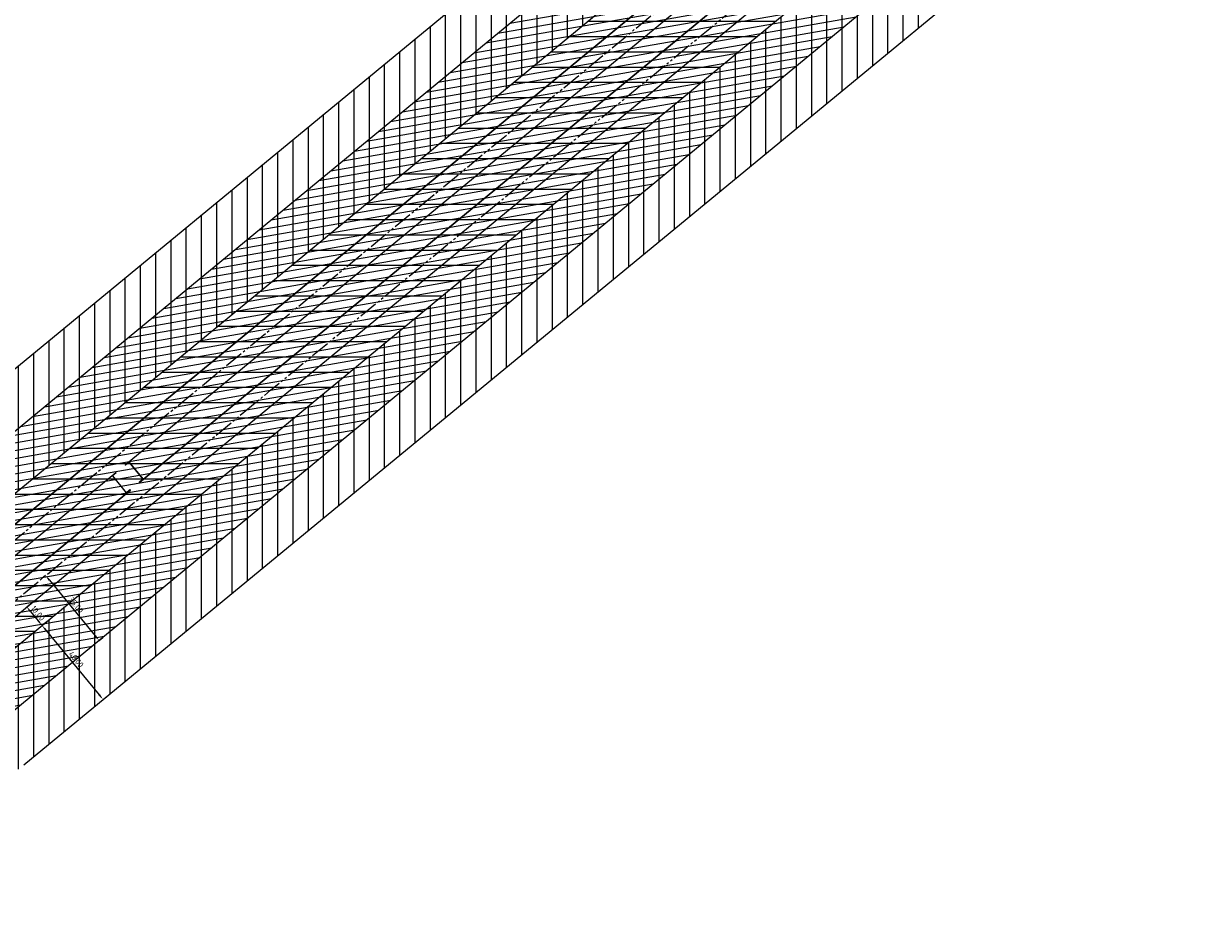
# Model space of a CAD drawing. Header units: metres. Extents: x 102231 to 105657, y 426672 to 428792.
# Tile 7 of 8: x 104701 to 105194, y 427852 to 428224. Entities that reach past the tile are written whole.
import ezdxf

# ---------------------------------------------------------------- set-up
doc = ezdxf.new("R2010")
doc.units = ezdxf.units.M
doc.linetypes.add('scheidingslijn', pattern=[13, 8, -1, 1, -1, 1, -1])
doc.layers.get('DefPoints').update_dxf_attribs({"color": 211, "lineweight": 18})
for name, color, linetype in [('Beperkingszone 10m1', 10, 'Continuous'), ('Beperkingszone 40m1', 6, 'Continuous'), ('LFG Zone 35m1 (vanaf hart tunnel)', 92, 'Continuous')]:
    doc.layers.add(name, color=color, linetype=linetype)
for name, color, linetype, lineweight in [('Level 1', 7, 'Continuous', 0), ('N-XX-AL-M', 7, 'Continuous', 18), ('tunneldeel', 253, 'Continuous', 0)]:
    doc.layers.add(name, color=color, linetype=linetype, lineweight=lineweight)
doc.styles.add('NLCS-ISO-M1000-T25', font='NLCS-ISO.ttf', dxfattribs={"height": 2.5})
doc.dimstyles.new('NLCS-M1000-T25-PIJL_L2_H1', dxfattribs={"dimtxt": 2.5, "dimasz": 2.5, "dimexe": 2, "dimexo": 2, "dimgap": 0.7, "dimtad": 1, "dimzin": 0, "dimdsep": 46, "dimtxsty": 'NLCS-ISO-M1000-T25', "dimcen": 2.5, "dimdle": 2, "dimclrd": 256, "dimclre": 256, "dimclrt": 7, "dimadec": 1, "dimazin": 0, "dimtfac": 1, "dimtdec": 3, "dimtofl": 0, "dimtmove": 0, "dimatfit": 3, "dimfxl": 2, "dimfxlon": 1, "dimtfillclr": 256, "dimtolj": 1, "dimtzin": 0, "dimlwd": -1, "dimlwe": -1, "dimarcsym": 0})
pattern_1 = [(9.9323, (105355.0572, 428622.3193), (-0.547638, 3.127414), [])]

# ---------------------------------------------------------------- blocks, each defined once
blk = doc.blocks.new('*D19')
at = {"layer": 'DefPoints', "color": 0, "transparency": 16777216}
for p in [(104702.2, 427981.13), (104708.56, 427973.41), (104708.56, 427973.41)]:
    blk.add_point(p, dxfattribs=at)
at = {"layer": 'N-XX-AL-M', "transparency": 16777216}
for p, q in [((104702.2, 427981.13), (104703.74, 427982.4)), ((104703.79, 427979.2), (104706.97, 427975.34)), ((104708.56, 427973.41), (104710.1, 427974.69))]:
    blk.add_line(p, q, dxfattribs=at)
for points in [[(104704.11, 427979.47), (104703.47, 427978.94), (104702.2, 427981.13)], [(104707.29, 427975.61), (104706.65, 427975.08), (104708.56, 427973.41)]]:
    blk.add_solid(points, dxfattribs=at)
at = {"layer": 'N-XX-AL-M', "color": 7, "transparency": 16777216, "insert": (104706.88, 427978.51), "char_height": 2.5, "attachment_point": 5, "rotation": 309.4879, "style": 'NLCS-ISO-M1000-T25'}
blk.add_mtext('\\A1;10.00', dxfattribs=at)
blk = doc.blocks.new('*D20')
at = {"layer": 'DefPoints', "color": 0, "transparency": 16777216}
for p in [(104708.56, 427973.41), (104734, 427942.54), (104734, 427942.54)]:
    blk.add_point(p, dxfattribs=at)
at = {"layer": 'N-XX-AL-M', "transparency": 16777216}
for p, q in [((104708.56, 427973.41), (104710.1, 427974.69)), ((104710.15, 427971.48), (104732.41, 427944.47)), ((104734, 427942.54), (104735.54, 427943.82))]:
    blk.add_line(p, q, dxfattribs=at)
for points in [[(104710.47, 427971.75), (104709.83, 427971.22), (104708.56, 427973.41)], [(104732.73, 427944.74), (104732.08, 427944.21), (104734, 427942.54)]]:
    blk.add_solid(points, dxfattribs=at)
at = {"layer": 'N-XX-AL-M', "color": 7, "transparency": 16777216, "insert": (104722.78, 427959.22), "char_height": 2.5, "attachment_point": 5, "rotation": 309.4879, "style": 'NLCS-ISO-M1000-T25'}
blk.add_mtext('\\A1;40.00', dxfattribs=at)
blk = doc.blocks.new('*D22')
at = {"layer": 'DefPoints', "color": 0, "transparency": 16777216}
for p in [(104710.07, 427994.14), (104732.33, 427967.13), (104732.33, 427967.13)]:
    blk.add_point(p, dxfattribs=at)
at = {"layer": 'N-XX-AL-M', "transparency": 16777216}
for p, q in [((104710.07, 427994.14), (104708.53, 427992.87)), ((104711.66, 427992.21), (104730.74, 427969.06)), ((104732.33, 427967.13), (104733.87, 427968.4))]:
    blk.add_line(p, q, dxfattribs=at)
for points in [[(104711.98, 427992.48), (104711.34, 427991.95), (104710.07, 427994.14)], [(104731.06, 427969.32), (104730.42, 427968.79), (104732.33, 427967.13)]]:
    blk.add_solid(points, dxfattribs=at)
at = {"layer": 'N-XX-AL-M', "color": 7, "transparency": 16777216, "insert": (104722.71, 427981.88), "char_height": 2.5, "attachment_point": 5, "rotation": 309.4862, "style": 'NLCS-ISO-M1000-T25'}
blk.add_mtext('\\A1;35.00', dxfattribs=at)

msp = doc.modelspace()

# ---------------------------------------------------------------- hatches: boundary and pattern name
at = {"layer": 'Beperkingszone 10m1'}
h = msp.add_hatch(dxfattribs=at)
h.set_pattern_fill('ANSI31', color=1, scale=2, angle=135)
h.paths.add_polyline_path([(105368.41, 428517.119), (105362.856, 428525.5), (104669.213, 427953.951), (104633.093, 427924.375), (104621.411, 427914.81), (104574.311, 427876.722), (104562.882, 427867.574), (104566.859, 427857.949), (104580.579, 427868.93), (104627.723, 427907.053), (104675.56, 427946.224)])
h.paths.add_polyline_path([(105362.856, 428525.5), (105357.278, 428533.917), (105196.008, 428401.056), (105195.833, 428401.268), (105197.373, 428402.544), (105191.635, 428409.477), (105190.095, 428408.202), (105189.926, 428408.406), (105351.966, 428541.932), (105346.372, 428550.374), (104650.103, 427976.638), (104622.443, 427953.929), (104598.641, 427934.521), (104551.091, 427896.108), (104555.03, 427886.576), (104656.501, 427968.874), (104739.302, 428037.101), (104739.468, 428036.898), (104737.92, 428035.631), (104743.621, 428028.666), (104745.168, 428029.933), (104745.345, 428029.718), (104662.816, 427961.715), (104626.595, 427932.338), (104558.831, 427877.378), (104562.882, 427867.574), (104574.311, 427876.722), (104621.411, 427914.81), (104669.213, 427953.951)])
h.paths.add_polyline_path([(104749.204, 428032.897), (104749.037, 428033.1), (104750.585, 428034.367), (104744.885, 428041.331), (104743.337, 428040.065), (104743.16, 428040.28), (105186.067, 428405.227), (105186.243, 428405.014), (105184.702, 428403.739), (105190.44, 428396.806), (105191.98, 428398.081), (105192.15, 428397.876)], flags=16)
h.paths.add_polyline_path([(105190.607, 428396.604), (105184.523, 428403.955), (104744.704, 428041.552), (104750.747, 428034.169)], flags=0)
h.paths.add_polyline_path([(105346.372, 428550.374), (105340.818, 428558.755), (104643.751, 427984.361), (104616.111, 427961.669), (104592.339, 427942.286), (104547.108, 427905.746), (104551.091, 427896.109), (104551.218, 427896.211), (104598.641, 427934.521), (104622.443, 427953.929), (104650.103, 427976.638)])
h = msp.add_hatch(dxfattribs=at)
h.set_pattern_fill('ANSI31', color=1, scale=2, angle=135)
h.paths.add_polyline_path([(105190.607, 428396.604), (105184.523, 428403.955), (104744.704, 428041.552), (104750.747, 428034.169)])
h.paths.add_polyline_path([(104743.801, 428028.446), (104737.758, 428035.829), (104656.501, 427968.874), (104620.564, 427939.727), (104555.03, 427886.576), (104558.831, 427877.378), (104662.816, 427961.715)])
h.paths.add_polyline_path([(105357.278, 428533.917), (105351.966, 428541.932), (105191.469, 428409.678), (105197.552, 428402.328)])
at = {"layer": 'Beperkingszone 40m1'}
h = msp.add_hatch(dxfattribs=at)
h.set_pattern_fill('ANSI31', color=6, scale=2, angle=45)
h.paths.add_polyline_path([(104305.638, 427717.79), (104354.292, 427754.71), (104401.966, 427791.344), (104450.095, 427828.796), (104497.375, 427866.048), (104544.958, 427904.009), (104592.339, 427942.286), (104616.111, 427961.669), (104643.751, 427984.361), (105340.818, 428558.755), (105318.601, 428592.279), (104618.341, 428015.254), (104590.781, 427992.627), (104567.132, 427973.344), (104519.916, 427935.201), (104472.524, 427897.392), (104425.434, 427860.29), (104377.497, 427822.987), (104330.016, 427786.501), (104281.555, 427749.728), (104233.454, 427713.685), (104185.478, 427678.187), (104136.812, 427642.628), (104087.951, 427607.382), (104038.897, 427572.445), (103990.107, 427538.137), (103941.204, 427504.185), (103891.187, 427469.906), (103866.818, 427453.368), (103849.685, 427441.821), (103837.006, 427433.276), (103813.247, 427417.443), (103800.731, 427409.269), (103784.457, 427398.843), (103805.966, 427365.118), (103822.456, 427375.683), (103835.274, 427384.053), (103859.275, 427400.048), (103889.227, 427420.234), (103913.725, 427436.86), (103963.917, 427471.259), (103973.373, 427477.824), (104013.017, 427505.347), (104062.004, 427539.794), (104111.254, 427574.871), (104160.312, 427610.259), (104209.173, 427645.961), (104257.343, 427681.602)])
h = msp.add_hatch(dxfattribs=at)
h.set_pattern_fill('ANSI31', color=6, scale=2, angle=45)
h.paths.add_polyline_path([(105390.626, 428483.595), (105368.41, 428517.119), (104675.56, 427946.224), (104627.723, 427907.053), (104580.579, 427868.93), (104566.859, 427857.949), (104582.769, 427819.448), (104605.653, 427837.764), (104652.969, 427876.027), (104700.949, 427915.314)])
at = {"layer": 'LFG Zone 35m1 (vanaf hart tunnel)'}
h = msp.add_hatch(dxfattribs=at)
h.set_pattern_fill('ANSI31', color=256, angle=105)
h.set_pattern_definition(pattern_1)
h.paths.add_polyline_path([(103052.556, 427098.701), (103059.53, 427064.39), (103066.216, 427065.936), (103179.507, 427089.845), (103236.449, 427103.416), (103303.984, 427121.831), (103359.593, 427139.121), (103419.436, 427159.458), (103483.552, 427183.616), (103534.071, 427204.65), (103576.218, 427223.413), (103605.885, 427237.284), (103632.779, 427250.431), (103660.761, 427264.435), (103709.313, 427290.401), (103746.448, 427311.474), (103755.563, 427316.772), (103776.772, 427329.695), (103814.413, 427352.796), (103843.513, 427371.823), (103878.874, 427395.33), (103899.402, 427408.976), (103942.726, 427438.459), (104004.208, 427480.883), (104081.76, 427535.371), (104109.175, 427554.949), (104155.672, 427588.399), (104203.199, 427623.004), (104251.78, 427658.799), (104287.781, 427685.624), (104335.474, 427721.504), (104395.514, 427767.417), (104433.325, 427796.679), (104482.244, 427834.97), (104511.725, 427858.282), (104540.037, 427880.827), (104578.412, 427911.652), (104602.932, 427931.576), (104658.061, 427976.677), (104685.764, 427999.503), (104770.321, 428069.176), (105359.887, 428554.968), (105393.927, 428583.087), (105371.685, 428610.111), (105337.613, 428581.966), (104748.064, 428096.188), (104663.507, 428026.515), (104635.852, 428003.728), (104580.815, 427958.702), (104556.417, 427938.877), (104518.176, 427908.16), (104489.969, 427885.699), (104460.603, 427862.478), (104411.828, 427824.299), (104374.173, 427795.158), (104314.323, 427749.39), (104266.804, 427713.641), (104230.943, 427686.921), (104182.517, 427651.24), (104135.151, 427616.752), (104088.785, 427583.396), (104061.529, 427563.932), (103984.208, 427509.606), (103922.941, 427467.331), (103879.868, 427438.018), (103859.498, 427424.477), (103824.248, 427401.044), (103795.679, 427382.364), (103758.512, 427359.555), (103737.661, 427346.849), (103729.016, 427341.825), (103692.42, 427321.058), (103644.673, 427295.522), (103617.261, 427281.803), (103590.786, 427268.861), (103561.687, 427255.256), (103520.225, 427236.798), (103470.651, 427216.157), (103407.632, 427192.412), (103348.764, 427172.407), (103294.181, 427155.436), (103227.786, 427137.332), (103171.835, 427123.997), (103058.66, 427100.112)])
h.paths.add_polyline_path([(103060.657, 427058.843), (103067.631, 427024.533), (103081.55, 427027.742), (103126.72, 427036.972), (103184.515, 427047.642), (103246.926, 427059.92), (103312.174, 427074.758), (103367.278, 427089.442), (103431.784, 427109.104), (103482.891, 427126.748), (103520.731, 427140.884), (103577.255, 427163.886), (103617.154, 427181.527), (103649.36, 427196.663), (103691.883, 427217.984), (103719.286, 427232.344), (103758.54, 427254.147), (103795.156, 427275.765), (103831.312, 427298.357), (103866.109, 427320.947), (103904.298, 427346.506), (103940.988, 427371.309), (104007.817, 427417.167), (104015.765, 427422.621), (104111.828, 427489.92), (104196.108, 427550.245), (104287.219, 427617.145), (104408.402, 427708.506), (104503.592, 427782.322), (104538.96, 427810.172), (104572.431, 427836.811), (104616.941, 427872.701), (104658.174, 427906.135), (104681.868, 427925.554), (104721.25, 427958.002), (104825.994, 428044.304), (105428.658, 428540.888), (105406.416, 428567.912), (104803.738, 428071.316), (104698.994, 427985.014), (104659.647, 427952.595), (104636.059, 427933.263), (104594.934, 427899.917), (104550.548, 427864.127), (104517.236, 427837.614), (104482.041, 427809.901), (104387.142, 427736.31), (104266.326, 427645.226), (104175.564, 427578.582), (104091.601, 427518.484), (103995.822, 427451.384), (103988.014, 427446.026), (103921.285, 427400.237), (103884.763, 427375.547), (103846.846, 427350.17), (103812.508, 427327.878), (103776.983, 427305.68), (103741.143, 427284.521), (103702.663, 427263.148), (103675.915, 427249.131), (103634.07, 427228.15), (103602.632, 427213.375), (103563.579, 427196.108), (103508.008, 427173.494), (103471.054, 427159.689), (103420.967, 427142.397), (103357.666, 427123.102), (103303.785, 427108.744), (103239.666, 427094.163), (103177.96, 427082.023), (103120.039, 427071.33), (103074.114, 427061.946)])
h = msp.add_hatch(dxfattribs=at)
h.set_pattern_fill('ANSI31', color=256, angle=105)
h.set_pattern_definition(pattern_1)
h.paths.add_polyline_path([(103059.53, 427064.39), (103060.657, 427058.843), (103074.114, 427061.946), (103120.039, 427071.33), (103177.96, 427082.023), (103239.666, 427094.163), (103303.785, 427108.744), (103357.666, 427123.102), (103420.967, 427142.397), (103471.054, 427159.689), (103508.008, 427173.494), (103563.579, 427196.108), (103602.632, 427213.375), (103634.07, 427228.15), (103675.915, 427249.131), (103702.663, 427263.148), (103741.143, 427284.521), (103776.983, 427305.68), (103812.508, 427327.878), (103846.846, 427350.17), (103884.763, 427375.547), (103921.285, 427400.237), (103988.014, 427446.026), (103995.822, 427451.384), (104091.601, 427518.484), (104175.564, 427578.582), (104266.326, 427645.226), (104387.142, 427736.31), (104482.041, 427809.901), (104517.236, 427837.614), (104550.548, 427864.127), (104594.934, 427899.917), (104636.059, 427933.263), (104659.647, 427952.595), (104698.994, 427985.014), (104803.738, 428071.316), (105406.473, 428567.959), (105393.975, 428583.126), (105359.887, 428554.968), (104770.321, 428069.176), (104685.764, 427999.503), (104658.061, 427976.677), (104602.932, 427931.576), (104578.412, 427911.652), (104540.037, 427880.827), (104511.725, 427858.282), (104482.244, 427834.97), (104433.325, 427796.679), (104395.514, 427767.417), (104335.474, 427721.504), (104287.781, 427685.624), (104251.78, 427658.799), (104203.199, 427623.004), (104155.672, 427588.399), (104109.175, 427554.949), (104081.76, 427535.371), (104004.208, 427480.883), (103942.726, 427438.459), (103899.402, 427408.976), (103878.874, 427395.33), (103843.513, 427371.823), (103814.413, 427352.796), (103776.772, 427329.695), (103755.563, 427316.772), (103746.448, 427311.474), (103709.313, 427290.401), (103660.761, 427264.435), (103632.779, 427250.431), (103605.885, 427237.284), (103576.218, 427223.413), (103534.071, 427204.65), (103483.552, 427183.616), (103419.436, 427159.458), (103359.593, 427139.121), (103303.984, 427121.831), (103236.449, 427103.416), (103179.507, 427089.845), (103066.216, 427065.936)])

# ---------------------------------------------------------------- linework, layer by layer
at = {"layer": 'Beperkingszone 10m1', "color": 1, "flags": 128}
for points in [[(105443.616, 428631.818), (105436.687, 428625.818), (105413.281, 428605.852), (105387.003, 428583.855), (104650.103, 427976.638), (104622.443, 427953.929), (104598.641, 427934.521), (104551.218, 427896.211), (104503.588, 427858.212), (104456.26, 427820.922), (104408.083, 427783.433), (104360.361, 427746.762), (104311.659, 427709.806), (104263.315, 427673.581), (104215.097, 427637.904), (104166.187, 427602.167), (104117.08, 427566.743), (104067.781, 427531.631), (104018.745, 427497.15), (103969.595, 427463.027), (103919.359, 427428.598), (103894.829, 427411.95), (103864.842, 427391.741), (103840.913, 427375.794)], [(103855.358, 427349.75), (103884.35, 427369.152), (103909.614, 427386.179), (103959.008, 427419.793), (104009.131, 427454.346), (104041.316, 427476.771), (104066.353, 427494.346), (104115.695, 427529.316), (104165.038, 427564.738), (104196.94, 427587.882), (104221.643, 427605.935), (104270.394, 427641.904), (104318.462, 427677.817), (104366.575, 427714.217), (104415.241, 427751.501), (104439.137, 427769.981), (104470.271, 427794.233), (104518.604, 427832.275), (104542.575, 427851.321), (104574.311, 427876.722), (104621.411, 427914.81), (104669.213, 427953.951), (105443.616, 428592.045)]]:
    msp.add_lwpolyline(points, dxfattribs=at)
at = {"layer": 'Beperkingszone 10m1', "color": 1, "linetype": 'Continuous', "lineweight": 0, "flags": 128}
for points in [[(103872.039, 427408.65), (103889.227, 427420.234), (103913.725, 427436.86), (103963.917, 427471.259), (104013.017, 427505.347), (104062.004, 427539.794), (104111.254, 427574.871), (104160.312, 427610.259), (104209.173, 427645.961), (104257.343, 427681.602), (104305.638, 427717.79), (104354.292, 427754.71), (104401.966, 427791.344), (104450.095, 427828.796), (104497.375, 427866.048), (104544.958, 427904.009), (104592.339, 427942.286), (104616.111, 427961.669), (104643.751, 427984.361), (105380.614, 428591.548), (105384.373, 428594.695)], [(103877.628, 427400.358), (103894.829, 427411.95), (103919.359, 427428.598), (103969.595, 427463.027), (104018.745, 427497.15), (104067.781, 427531.631), (104117.08, 427566.743), (104166.187, 427602.167), (104215.097, 427637.904), (104263.315, 427673.581), (104311.659, 427709.806), (104360.361, 427746.762), (104408.083, 427783.433), (104456.26, 427820.922), (104503.588, 427858.212), (104551.218, 427896.211), (104598.641, 427934.521), (104622.443, 427953.929), (104650.103, 427976.638), (105387.003, 428583.855), (105390.792, 428587.027)], [(104669.213, 427953.951), (105409.582, 428564.002)], [(104675.572, 427946.233), (105415.942, 428556.284)], [(104743.16, 428040.28), (105186.067, 428405.227)], [(104749.204, 428032.897), (105192.15, 428397.876)], [(104743.337, 428040.065), (104743.16, 428040.28)], [(104744.885, 428041.331), (104743.337, 428040.065)], [(104744.885, 428041.331), (104750.585, 428034.367)], [(104620.564, 427939.727), (104656.501, 427968.874), (104739.302, 428037.101)], [(104739.468, 428036.898), (104737.92, 428035.631)], [(104737.92, 428035.631), (104743.621, 428028.666)], [(104739.468, 428036.898), (104739.302, 428037.101)], [(104745.168, 428029.933), (104743.621, 428028.666)], [(104745.168, 428029.933), (104745.345, 428029.718)], [(104750.585, 428034.367), (104749.037, 428033.1)], [(104749.037, 428033.1), (104749.204, 428032.897)], [(104626.595, 427932.338), (104662.816, 427961.715), (104745.345, 428029.718)]]:
    msp.add_lwpolyline(points, dxfattribs=at)
at = {"layer": 'Beperkingszone 40m1', "color": 6, "flags": 128}
for points in [[(103849.685, 427441.821), (103866.818, 427453.368), (103891.187, 427469.906), (103941.204, 427504.185), (103990.107, 427538.137), (104038.897, 427572.445), (104087.951, 427607.382), (104136.812, 427642.628), (104185.478, 427678.187), (104233.454, 427713.685), (104281.555, 427749.728), (104330.016, 427786.501), (104377.497, 427822.987), (104425.434, 427860.29), (104472.524, 427897.392), (104519.916, 427935.201), (104567.132, 427973.344), (104590.781, 427992.627), (104618.341, 428015.254), (105355.057, 428622.319), (105358.698, 428625.367)], [(104701.009, 427915.363), (105441.378, 428525.414)]]:
    msp.add_lwpolyline(points, dxfattribs=at)
at = {"layer": 'Level 1', "color": 7, "linetype": 'scheidingslijn', "lineweight": 13, "flags": 128}
for points in [[(103059.53, 427064.39), (103066.216, 427065.936), (103179.507, 427089.845), (103236.449, 427103.416), (103303.984, 427121.831), (103359.593, 427139.121), (103419.436, 427159.458), (103483.552, 427183.616), (103534.071, 427204.65), (103576.218, 427223.413), (103605.885, 427237.284), (103632.779, 427250.431), (103660.761, 427264.435), (103709.313, 427290.401), (103746.448, 427311.474), (103755.563, 427316.772), (103776.772, 427329.695), (103814.413, 427352.796), (103843.513, 427371.823), (103878.874, 427395.33), (103899.402, 427408.976), (103942.726, 427438.459), (104004.208, 427480.883), (104081.76, 427535.371), (104109.175, 427554.949), (104155.672, 427588.399), (104203.199, 427623.004), (104251.78, 427658.799), (104287.781, 427685.624), (104335.474, 427721.504), (104395.514, 427767.417), (104433.325, 427796.679), (104482.244, 427834.97), (104511.725, 427858.282), (104540.037, 427880.827), (104578.412, 427911.652), (104602.932, 427931.576), (104658.061, 427976.677), (104685.764, 427999.503), (104770.321, 428069.176), (105359.887, 428554.968), (105393.975, 428583.126)], [(103060.657, 427058.843), (103074.114, 427061.946), (103120.039, 427071.33), (103177.96, 427082.023), (103239.666, 427094.163), (103303.785, 427108.744), (103357.666, 427123.102), (103420.967, 427142.397), (103471.054, 427159.689), (103508.008, 427173.494), (103563.579, 427196.108), (103602.632, 427213.375), (103634.07, 427228.15), (103675.915, 427249.131), (103702.663, 427263.148), (103741.143, 427284.521), (103776.983, 427305.68), (103812.508, 427327.878), (103846.846, 427350.17), (103884.763, 427375.547), (103921.285, 427400.237), (103988.014, 427446.026), (103995.822, 427451.384), (104091.601, 427518.484), (104175.564, 427578.582), (104266.326, 427645.226), (104387.142, 427736.31), (104482.041, 427809.901), (104517.236, 427837.614), (104550.548, 427864.127), (104594.934, 427899.917), (104636.059, 427933.263), (104659.647, 427952.595), (104698.994, 427985.014), (104803.738, 428071.316), (105406.401, 428567.9)]]:
    msp.add_lwpolyline(points, dxfattribs=at)
at = {"layer": 'LFG Zone 35m1 (vanaf hart tunnel)', "flags": 128}
for points in [[(103859.498, 427424.477), (103879.868, 427438.018), (103922.941, 427467.331), (103984.208, 427509.606), (104061.529, 427563.932), (104088.785, 427583.396), (104135.151, 427616.752), (104182.517, 427651.24), (104230.943, 427686.921), (104266.804, 427713.641), (104314.323, 427749.39), (104374.173, 427795.158), (104411.828, 427824.299), (104460.603, 427862.478), (104489.969, 427885.699), (104518.176, 427908.16), (104556.417, 427938.877), (104580.815, 427958.702), (104635.852, 428003.728), (104663.507, 428026.515), (104748.064, 428096.188), (105337.613, 428581.966), (105371.685, 428610.111)], [(105428.658, 428540.888), (104825.994, 428044.304), (104721.25, 427958.002), (104681.868, 427925.554), (104658.174, 427906.135), (104616.941, 427872.701), (104572.431, 427836.811), (104538.96, 427810.172), (104503.592, 427782.322), (104408.402, 427708.506), (104287.219, 427617.145), (104196.108, 427550.245), (104111.828, 427489.92), (104015.765, 427422.621), (104007.817, 427417.167), (103940.988, 427371.309), (103904.298, 427346.506), (103866.109, 427320.947), (103831.312, 427298.357)]]:
    msp.add_lwpolyline(points, dxfattribs=at)
at = {"layer": 'tunneldeel'}
for points in [[(104743.16, 428040.28), (105186.067, 428405.227), (105186.243, 428405.014), (105184.702, 428403.739), (105190.44, 428396.806), (105191.98, 428398.081), (105192.15, 428397.876), (104749.204, 428032.897), (104749.037, 428033.1), (104750.585, 428034.367), (104744.885, 428041.331), (104743.337, 428040.065)], [(104745.168, 428029.933), (104745.345, 428029.718), (104662.816, 427961.715), (104542.224, 427863.909), (104420.131, 427767.985), (104296.565, 427673.965), (104296.409, 427674.173), (104298.012, 427675.37), (104292.626, 427682.581), (104291.024, 427681.384), (104290.865, 427681.597), (104414.222, 427775.464), (104536.111, 427871.231), (104656.501, 427968.874), (104739.302, 428037.101), (104739.468, 428036.898), (104737.92, 428035.631), (104743.621, 428028.666)]]:
    msp.add_lwpolyline(points, close=True, dxfattribs=at)

# ---------------------------------------------------------------- dimensions: what is measured, and where the dimension line sits
at = {"layer": 'N-XX-AL-M'}
for p1, p2, picture, middle in [((104710.073, 427994.142), (104732.329, 427967.13), '*D22', (104722.706, 427981.876)), ((104702.2, 427981.131), (104708.559, 427973.414), '*D19', (104706.884, 427978.513)), ((104708.559, 427973.414), (104733.996, 427942.544), '*D20', (104722.782, 427959.219))]:
    dim = msp.add_aligned_dim(p1=p1, p2=p2, distance=0, dimstyle='NLCS-M1000-T25-PIJL_L2_H1', dxfattribs=at)
    dim.commit()
    dim.dimension.update_dxf_attribs({"geometry": picture, "text_midpoint": middle})

doc.saveas('drawing.dxf')
